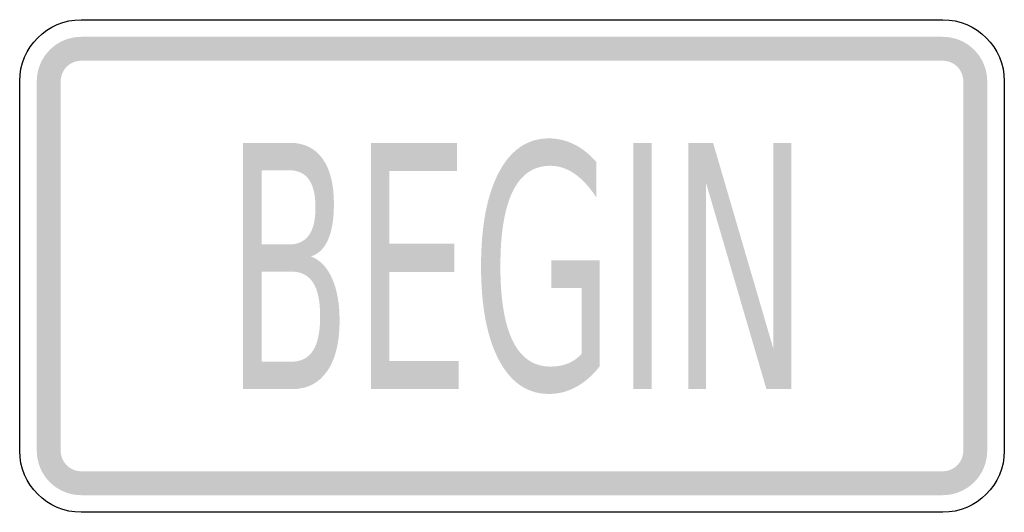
# Model space of a CAD drawing. Header units: inches. Extents: x -0.5 to 0.5, y -0.25 to 0.25.
import ezdxf

# ---------------------------------------------------------------- set-up
doc = ezdxf.new("R2010")
doc.units = ezdxf.units.IN
doc.header["$MEASUREMENT"] = 0

msp = doc.modelspace()

# ---------------------------------------------------------------- hatches: boundary and pattern name
for points in [[(-0.4375, 0.23264), (-0.44192, 0.23242), (-0.4463, 0.23177), (-0.4506, 0.2307), (-0.45477, 0.2292), (-0.45878, 0.22731), (-0.46258, 0.22503), (-0.46613, 0.22239), (-0.46942, 0.21942), (-0.47239, 0.21614), (-0.47503, 0.21258), (-0.47731, 0.20878), (-0.4792, 0.20477), (-0.48069, 0.2006), (-0.48177, 0.19631), (-0.48242, 0.19192), (-0.48264, 0.1875), (-0.45833, 0.1875), (-0.45823, 0.18954), (-0.45793, 0.19156), (-0.45743, 0.19355), (-0.45675, 0.19547), (-0.45587, 0.19732), (-0.45482, 0.19907), (-0.4536, 0.20072), (-0.45223, 0.20223), (-0.45071, 0.2036), (-0.44907, 0.20482), (-0.44732, 0.20587), (-0.44547, 0.20675), (-0.44355, 0.20744), (-0.44156, 0.20793), (-0.43954, 0.20823), (-0.4375, 0.20833), (-0.4375, 0.23264)], [(-0.4375, 0.20833), (0.4375, 0.20833), (0.4375, 0.23264), (-0.4375, 0.23264), (-0.4375, 0.20833)], [(0.48264, 0.1875), (0.48242, 0.19192), (0.48177, 0.19631), (0.4807, 0.2006), (0.4792, 0.20477), (0.47731, 0.20878), (0.47503, 0.21258), (0.47239, 0.21614), (0.46942, 0.21942), (0.46614, 0.22239), (0.46258, 0.22503), (0.45878, 0.22731), (0.45478, 0.2292), (0.45061, 0.2307), (0.44631, 0.23177), (0.44193, 0.23242), (0.4375, 0.23264), (0.4375, 0.20833), (0.43954, 0.20823), (0.44157, 0.20793), (0.44355, 0.20744), (0.44547, 0.20675), (0.44732, 0.20587), (0.44908, 0.20482), (0.45072, 0.2036), (0.45223, 0.20223), (0.45361, 0.20072), (0.45482, 0.19907), (0.45588, 0.19732), (0.45675, 0.19547), (0.45744, 0.19355), (0.45793, 0.19156), (0.45823, 0.18954), (0.45834, 0.1875), (0.48264, 0.1875)], [(-0.45833, -0.1875), (-0.45833, 0.1875), (-0.48264, 0.1875), (-0.48264, -0.1875), (-0.45833, -0.1875)], [(0.45834, 0.1875), (0.45834, -0.1875), (0.48264, -0.1875), (0.48264, 0.1875), (0.45834, 0.1875)], [(-0.14315, 0.125), (-0.05589, 0.125), (-0.05589, 0.09654), (-0.12444, 0.09654), (-0.12444, 0.02252), (-0.05867, 0.02252), (-0.05867, -0.00594), (-0.12444, -0.00594), (-0.12444, -0.09653), (-0.05414, -0.09653), (-0.05414, -0.125), (-0.14315, -0.125), (-0.14315, 0.125)], [(0.12325, 0.125), (0.14196, 0.125), (0.14196, -0.125), (0.12325, -0.125), (0.12325, 0.125)], [(0.17906, 0.125), (0.20424, 0.125), (0.2655, -0.08414), (0.2655, 0.125), (0.28359, 0.125), (0.28359, -0.125), (0.2584, -0.125), (0.19715, 0.08415), (0.19715, -0.125), (0.17906, -0.125), (0.17906, 0.125)], [(-0.48264, -0.1875), (-0.48242, -0.19192), (-0.48177, -0.1963), (-0.48069, -0.2006), (-0.4792, -0.20477), (-0.47731, -0.20878), (-0.47503, -0.21258), (-0.47239, -0.21613), (-0.46942, -0.21942), (-0.46613, -0.22239), (-0.46258, -0.22503), (-0.45878, -0.22731), (-0.45477, -0.2292), (-0.4506, -0.23069), (-0.4463, -0.23177), (-0.44192, -0.23242), (-0.4375, -0.23264), (-0.4375, -0.20833), (-0.43954, -0.20823), (-0.44156, -0.20793), (-0.44355, -0.20743), (-0.44547, -0.20675), (-0.44732, -0.20587), (-0.44907, -0.20482), (-0.45071, -0.2036), (-0.45223, -0.20223), (-0.4536, -0.20071), (-0.45482, -0.19907), (-0.45587, -0.19732), (-0.45675, -0.19547), (-0.45743, -0.19355), (-0.45793, -0.19156), (-0.45823, -0.18954), (-0.45833, -0.1875), (-0.48264, -0.1875)], [(0.4375, -0.23264), (0.44193, -0.23242), (0.44631, -0.23177), (0.45061, -0.23069), (0.45478, -0.2292), (0.45878, -0.22731), (0.46258, -0.22503), (0.46614, -0.22239), (0.46942, -0.21942), (0.47239, -0.21613), (0.47503, -0.21258), (0.47731, -0.20878), (0.4792, -0.20477), (0.4807, -0.2006), (0.48177, -0.1963), (0.48242, -0.19192), (0.48264, -0.1875), (0.45834, -0.1875), (0.45823, -0.18954), (0.45793, -0.19156), (0.45744, -0.19355), (0.45675, -0.19547), (0.45588, -0.19732), (0.45482, -0.19907), (0.45361, -0.20071), (0.45223, -0.20223), (0.45072, -0.2036), (0.44908, -0.20482), (0.44732, -0.20587), (0.44547, -0.20675), (0.44355, -0.20743), (0.44157, -0.20793), (0.43954, -0.20823), (0.4375, -0.20833), (0.4375, -0.23264)], [(0.4375, -0.20833), (-0.4375, -0.20833), (-0.4375, -0.23264), (0.4375, -0.23264), (0.4375, -0.20833)]]:
    msp.add_hatch(color=7).paths.add_polyline_path(points)
h = msp.add_hatch(color=7)
edge = h.paths.add_edge_path()
edge.add_line((-0.27306, 0.125), (-0.22537, 0.125))
edge.add_spline(control_points=[(-0.22537, 0.125), (-0.21112, 0.125), (-0.20014, 0.11964), (-0.19243, 0.10893), (-0.18472, 0.09821), (-0.18087, 0.08297), (-0.18087, 0.06321), (-0.18087, 0.04792), (-0.18284, 0.03575), (-0.18678, 0.02671), (-0.19072, 0.01767), (-0.19653, 0.01203), (-0.2042, 0.0098)], knot_values=[0, 0, 0, 0, 1, 1, 1, 2, 2, 2, 3, 3, 3, 4, 4, 4, 4], degree=3, periodic=0)
edge.add_spline(control_points=[(-0.2042, 0.0098), (-0.19495, 0.00623), (-0.18779, -0.00123), (-0.18272, -0.01256), (-0.17765, -0.02389), (-0.17511, -0.03804), (-0.17511, -0.055), (-0.17511, -0.07733), (-0.17931, -0.09458), (-0.1877, -0.10675), (-0.1961, -0.11891), (-0.20804, -0.125), (-0.22352, -0.125)], knot_values=[0, 0, 0, 0, 1, 1, 1, 2, 2, 2, 3, 3, 3, 4, 4, 4, 4], degree=3, periodic=0)
edge.add_line((-0.22352, -0.125), (-0.27306, -0.125))
edge.add_line((-0.27306, -0.125), (-0.27306, 0.125))
edge = h.paths.add_edge_path(flags=0)
edge.add_line((-0.25436, -0.00561), (-0.25436, -0.0972))
edge.add_line((-0.25436, -0.0972), (-0.22445, -0.0972))
edge.add_spline(control_points=[(-0.22445, -0.0972), (-0.21438, -0.0972), (-0.20692, -0.09343), (-0.20209, -0.0859), (-0.19726, -0.07836), (-0.19485, -0.06684), (-0.19485, -0.05132), (-0.19485, -0.03569), (-0.19726, -0.02417), (-0.20209, -0.01674), (-0.20692, -0.00932), (-0.21438, -0.00561), (-0.22445, -0.00561)], knot_values=[0, 0, 0, 0, 1, 1, 1, 2, 2, 2, 3, 3, 3, 4, 4, 4, 4], degree=3, periodic=0)
edge.add_line((-0.22445, -0.00561), (-0.25436, -0.00561))
edge = h.paths.add_edge_path(flags=0)
edge.add_line((-0.25436, 0.09721), (-0.25436, 0.02185))
edge.add_line((-0.25436, 0.02185), (-0.22671, 0.02185))
edge.add_spline(control_points=[(-0.22671, 0.02185), (-0.2176, 0.02185), (-0.2108, 0.02495), (-0.20631, 0.03115), (-0.20182, 0.03734), (-0.19958, 0.0468), (-0.19958, 0.05953), (-0.19958, 0.07214), (-0.20182, 0.08158), (-0.20631, 0.08783), (-0.2108, 0.09408), (-0.2176, 0.09721), (-0.22671, 0.09721)], knot_values=[0, 0, 0, 0, 1, 1, 1, 2, 2, 2, 3, 3, 3, 4, 4, 4, 4], degree=3, periodic=0)
edge.add_line((-0.22671, 0.09721), (-0.25436, 0.09721))
h = msp.add_hatch(color=7)
edge = h.paths.add_edge_path()
edge.add_line((0.07063, -0.08933), (0.07063, -0.02218))
edge.add_line((0.07063, -0.02218), (0.0401, -0.02218))
edge.add_line((0.0401, -0.02218), (0.0401, 0.00561))
edge.add_line((0.0401, 0.00561), (0.08913, 0.00561))
edge.add_line((0.08913, 0.00561), (0.08913, -0.10172))
edge.add_spline(control_points=[(0.08913, -0.10172), (0.08193, -0.11099), (0.07399, -0.11799), (0.06528, -0.12274), (0.05658, -0.12748), (0.0473, -0.12985), (0.03743, -0.12985), (0.01585, -0.12985), (-0.00103, -0.11844), (-0.01319, -0.09561), (-0.02535, -0.07278), (-0.03143, -0.04099), (-0.03143, -0.00025), (-0.03143, 0.04061), (-0.02535, 0.07245), (-0.01319, 0.09528), (-0.00103, 0.11811), (0.01585, 0.12952), (0.03743, 0.12952), (0.04641, 0.12952), (0.05495, 0.12751), (0.06307, 0.1235), (0.07119, 0.11948), (0.07868, 0.11356), (0.08553, 0.10575)], knot_values=[0, 0, 0, 0, 1, 1, 1, 2, 2, 2, 3, 3, 3, 4, 4, 4, 5, 5, 5, 6, 6, 6, 7, 7, 7, 8, 8, 8, 8], degree=3, periodic=0)
edge.add_line((0.08553, 0.10575), (0.08553, 0.06974))
edge.add_spline(control_points=[(0.08553, 0.06974), (0.07861, 0.08035), (0.07126, 0.08833), (0.06349, 0.09369), (0.05571, 0.09905), (0.04754, 0.10173), (0.03897, 0.10173), (0.02212, 0.10173), (0.00944, 0.09319), (0.00094, 0.07611), (-0.00755, 0.05903), (-0.0118, 0.03358), (-0.0118, -0.00025), (-0.0118, -0.03396), (-0.00755, -0.05936), (0.00094, -0.07644), (0.00944, -0.09352), (0.02212, -0.10206), (0.03897, -0.10206), (0.04562, -0.10206), (0.05153, -0.10102), (0.0567, -0.09896), (0.06188, -0.09689), (0.06652, -0.09368), (0.07063, -0.08933)], knot_values=[0, 0, 0, 0, 1, 1, 1, 2, 2, 2, 3, 3, 3, 4, 4, 4, 5, 5, 5, 6, 6, 6, 7, 7, 7, 8, 8, 8, 8], degree=3, periodic=0)

# ---------------------------------------------------------------- linework, layer by layer
at = {"color": 7}
for points in [[(-0.4375, 0.25), (0.4375, 0.25)], [(-0.5, -0.1875), (-0.5, 0.1875)], [(0.5, 0.1875), (0.5, -0.1875)], [(0.4375, -0.25), (-0.4375, -0.25)]]:
    msp.add_lwpolyline(points, dxfattribs=at)
for points in [[(-0.5, 0.1875), (-0.5, 0.22202), (-0.47202, 0.25), (-0.4375, 0.25)], [(0.4375, 0.25), (0.47202, 0.25), (0.5, 0.22202), (0.5, 0.1875)], [(-0.4375, -0.25), (-0.47202, -0.25), (-0.5, -0.22202), (-0.5, -0.1875)], [(0.5, -0.1875), (0.5, -0.22202), (0.47202, -0.25), (0.4375, -0.25)]]:
    msp.add_open_spline(points, degree=3, dxfattribs=at)

doc.saveas('drawing.dxf')
